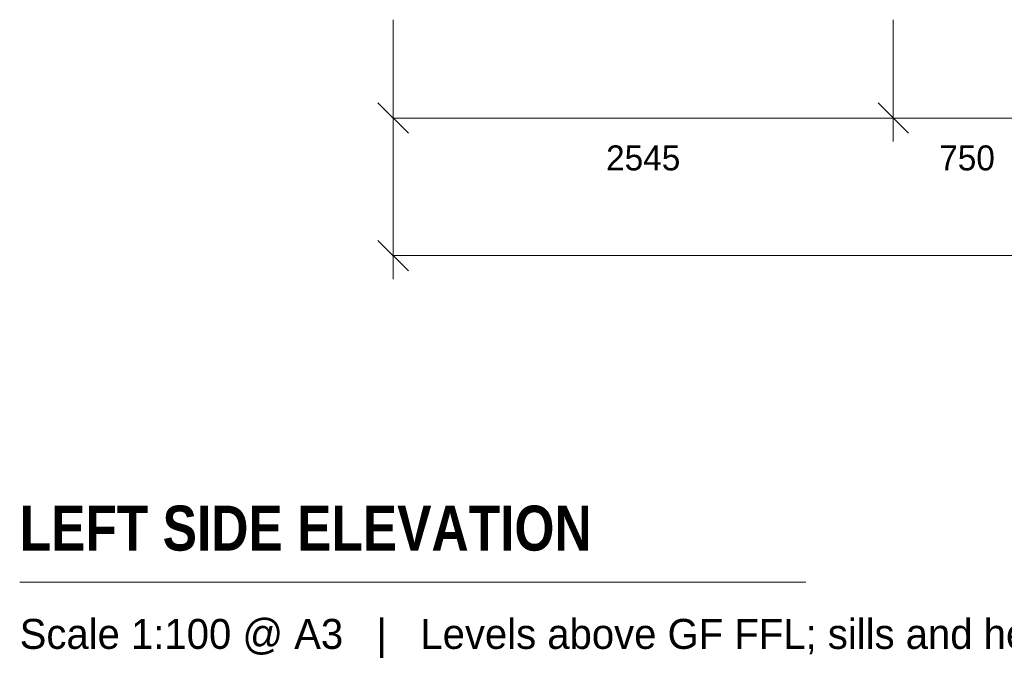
# Model space of a CAD drawing. Header units: millimetres. Extents: x -25120 to 3246, y -11675 to 14555.
# Tile 2 of 40: x -10552 to -5543, y -3965 to -707. Entities that reach past the tile are written whole.
import ezdxf
from ezdxf.enums import TextEntityAlignment as Align

# ---------------------------------------------------------------- set-up
doc = ezdxf.new("R2010")
doc.units = ezdxf.units.MM
for name, color, linetype in [('LINE-INK', 7, 'Continuous'), ('TEXT-INK', 7, 'Continuous'), ('TEXT-STEEL_GREY', 7, 'Continuous')]:
    doc.layers.add(name, color=color, linetype=linetype)
doc.styles.add('OpenSansCondensed-Bold', font='OpenSansCondensed-Bold.ttf')

msp = doc.modelspace()

# ---------------------------------------------------------------- linework, layer by layer
at = {"layer": 'LINE-INK', "lineweight": 5}
for p, q in [((-8653, -707.2), (-8653, -1327.2)), ((-8653, -707.2), (-8653, -2027.2)), ((-6108, -707.2), (-6108, -1327.2)), ((-8730.8, -1129.4), (-8575.2, -1285)), ((-6185.8, -1129.4), (-6030.2, -1285)), ((-8653, -1207.2), (1, -1207.2)), ((-8730.8, -1829.4), (-8575.2, -1985)), ((-8653, -1907.2), (1, -1907.2)), ((-10552.5, -3567.2), (-6552.5, -3567.2))]:
    msp.add_line(p, q, dxfattribs=at)

# ---------------------------------------------------------------- texts
at = {"layer": 'TEXT-INK'}
for s, p in [('2545', (-7380.5, -1473.6)), ('750', (-5733, -1473.6))]:
    msp.add_text(s, height=127, dxfattribs=at).set_placement(p, align=Align.CENTER)
at = {"layer": 'TEXT-INK', "style": 'OpenSansCondensed-Bold'}
msp.add_text('LEFT SIDE ELEVATION', height=228.6, dxfattribs=at).set_placement((-10552.5, -3407.2))
at = {"layer": 'TEXT-STEEL_GREY'}
msp.add_text('Scale 1:100 @ A3   |   Levels above GF FFL; sills and heads in the schedule', height=152.4, dxfattribs=at).set_placement((-10552.5, -3907.2))

doc.saveas('drawing.dxf')
